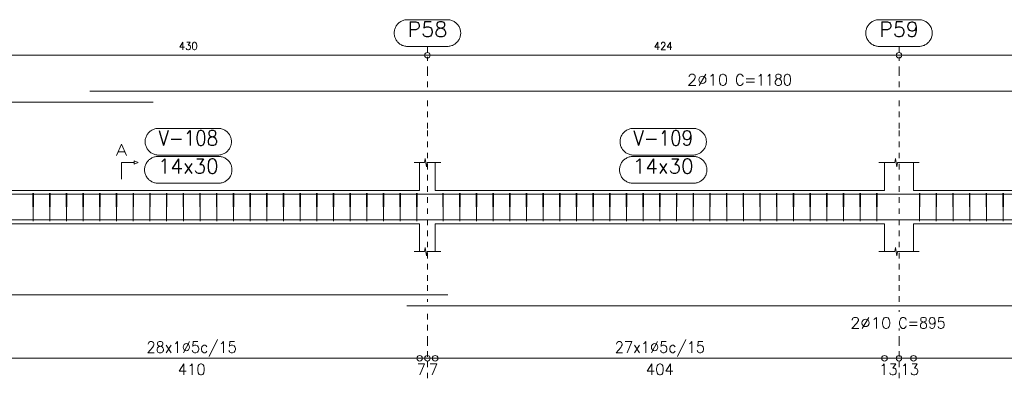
# Model space of a CAD drawing. Header units: millimetres. Extents: x -80 to 444, y 0 to 170.
# Tile 60 of 133: x 104 to 122, y 104 to 110. Entities that reach past the tile are written whole.
import ezdxf
from ezdxf.enums import TextEntityAlignment as Align

# ---------------------------------------------------------------- set-up
doc = ezdxf.new("R2010")
doc.units = ezdxf.units.MM
doc.linetypes.add('CYPE_PUNTO', pattern=[0.075, 0, -0.075])
for name, color, linetype, lineweight in [('ARM_DENTRO_VIGA', 4, 'Continuous', 15), ('ARM_ESTRIBOS', 3, 'Continuous', 0), ('ARM_TEXTOS', 3, 'Continuous', 0), ('COT_COTAS', 3, 'Continuous', 0), ('COT_EST', 3, 'Continuous', 0), ('COT_LIN_APOIOS', 2, 'CYPE_PUNTO', 0), ('COT_LIN_AUX_COTA', 2, 'CYPE_PUNTO', 0), ('MARCAS_PLANTA', 3, 'Continuous', 0), ('REF_NOME', 3, 'Continuous', 0), ('REF_REFERENCIA', 3, 'Continuous', 0), ('SEC_CONTORNOS', 2, 'Continuous', 9), ('TEXTO_REF_NOME', 3, 'Continuous', 0), ('TEXTO_REF_REFERENCIA', 3, 'Continuous', 0), ('TXT_COMP', 3, 'Continuous', 0), ('TXT_EST', 3, 'Continuous', 0)]:
    doc.layers.add(name, color=color, linetype=linetype, lineweight=lineweight)
doc.styles.add('CYPETXT', font='romans', dxfattribs={"height": 0.2})

msp = doc.modelspace()

# ---------------------------------------------------------------- linework, layer by layer
at = {"layer": 'ARM_DENTRO_VIGA'}
for points in [[(105.228, 108.915), (128.588, 108.915), (128.588, 108.675)], [(94.008, 108.475), (94.008, 108.715), (106.368, 108.715)], [(94.008, 106.8209), (94.008, 107.0609), (106.368, 107.0609)], [(105.228, 107.0609), (128.588, 107.0609), (128.588, 106.8209)], [(94.008, 106.8409), (94.008, 106.6009), (111.668, 106.6009)], [(110.928, 106.6009), (128.588, 106.6009), (128.588, 106.8409)], [(94.008, 105.4934), (94.008, 105.2534), (111.668, 105.2534)], [(110.928, 105.0534), (128.588, 105.0534), (128.588, 105.2934)]]:
    msp.add_lwpolyline(points, dxfattribs=at)
at = {"layer": 'ARM_ESTRIBOS'}
for points in [[(104.214, 107.0319), (104.214, 107.0809), (104.209, 106.5809), (104.204, 107.0809), (104.204, 107.0509), (104.204, 107.0019)], [(104.514, 107.0319), (104.514, 107.0809), (104.509, 106.5809), (104.504, 107.0809), (104.504, 107.0509), (104.504, 107.0019)], [(104.814, 107.0319), (104.814, 107.0809), (104.809, 106.5809), (104.804, 107.0809), (104.804, 107.0509), (104.804, 107.0019)], [(105.114, 107.0319), (105.114, 107.0809), (105.109, 106.5809), (105.104, 107.0809), (105.104, 107.0509), (105.104, 107.0019)], [(105.414, 107.0319), (105.414, 107.0809), (105.409, 106.5809), (105.404, 107.0809), (105.404, 107.0509), (105.404, 107.0019)], [(105.714, 107.0319), (105.714, 107.0809), (105.709, 106.5809), (105.704, 107.0809), (105.704, 107.0509), (105.704, 107.0019)], [(106.014, 107.0319), (106.014, 107.0809), (106.009, 106.5809), (106.004, 107.0809), (106.004, 107.0509), (106.004, 107.0019)], [(106.314, 107.0319), (106.314, 107.0809), (106.309, 106.5809), (106.304, 107.0809), (106.304, 107.0509), (106.304, 107.0019)], [(106.614, 107.0319), (106.614, 107.0809), (106.609, 106.5809), (106.604, 107.0809), (106.604, 107.0509), (106.604, 107.0019)], [(106.914, 107.0319), (106.914, 107.0809), (106.909, 106.5809), (106.904, 107.0809), (106.904, 107.0509), (106.904, 107.0019)], [(107.214, 107.0319), (107.214, 107.0809), (107.209, 106.5809), (107.204, 107.0809), (107.204, 107.0509), (107.204, 107.0019)], [(107.514, 107.0319), (107.514, 107.0809), (107.509, 106.5809), (107.504, 107.0809), (107.504, 107.0509), (107.504, 107.0019)], [(107.814, 107.0319), (107.814, 107.0809), (107.809, 106.5809), (107.804, 107.0809), (107.804, 107.0509), (107.804, 107.0019)], [(108.114, 107.0319), (108.114, 107.0809), (108.109, 106.5809), (108.104, 107.0809), (108.104, 107.0509), (108.104, 107.0019)], [(108.414, 107.0319), (108.414, 107.0809), (108.409, 106.5809), (108.404, 107.0809), (108.404, 107.0509), (108.404, 107.0019)], [(108.714, 107.0319), (108.714, 107.0809), (108.709, 106.5809), (108.704, 107.0809), (108.704, 107.0509), (108.704, 107.0019)], [(109.014, 107.0319), (109.014, 107.0809), (109.009, 106.5809), (109.004, 107.0809), (109.004, 107.0509), (109.004, 107.0019)], [(109.314, 107.0319), (109.314, 107.0809), (109.309, 106.5809), (109.304, 107.0809), (109.304, 107.0509), (109.304, 107.0019)], [(109.614, 107.0319), (109.614, 107.0809), (109.609, 106.5809), (109.604, 107.0809), (109.604, 107.0509), (109.604, 107.0019)], [(109.914, 107.0319), (109.914, 107.0809), (109.909, 106.5809), (109.904, 107.0809), (109.904, 107.0509), (109.904, 107.0019)], [(110.214, 107.0319), (110.214, 107.0809), (110.209, 106.5809), (110.204, 107.0809), (110.204, 107.0509), (110.204, 107.0019)], [(110.514, 107.0319), (110.514, 107.0809), (110.509, 106.5809), (110.504, 107.0809), (110.504, 107.0509), (110.504, 107.0019)], [(110.814, 107.0319), (110.814, 107.0809), (110.809, 106.5809), (110.804, 107.0809), (110.804, 107.0509), (110.804, 107.0019)], [(111.114, 107.0319), (111.114, 107.0809), (111.109, 106.5809), (111.104, 107.0809), (111.104, 107.0509), (111.104, 107.0019)], [(111.584, 107.0319), (111.584, 107.0809), (111.579, 106.5809), (111.574, 107.0809), (111.574, 107.0509), (111.574, 107.0019)], [(111.884, 107.0319), (111.884, 107.0809), (111.879, 106.5809), (111.874, 107.0809), (111.874, 107.0509), (111.874, 107.0019)], [(112.184, 107.0319), (112.184, 107.0809), (112.179, 106.5809), (112.174, 107.0809), (112.174, 107.0509), (112.174, 107.0019)], [(112.484, 107.0319), (112.484, 107.0809), (112.479, 106.5809), (112.474, 107.0809), (112.474, 107.0509), (112.474, 107.0019)], [(112.784, 107.0319), (112.784, 107.0809), (112.779, 106.5809), (112.774, 107.0809), (112.774, 107.0509), (112.774, 107.0019)], [(113.084, 107.0319), (113.084, 107.0809), (113.079, 106.5809), (113.074, 107.0809), (113.074, 107.0509), (113.074, 107.0019)], [(113.384, 107.0319), (113.384, 107.0809), (113.379, 106.5809), (113.374, 107.0809), (113.374, 107.0509), (113.374, 107.0019)], [(113.684, 107.0319), (113.684, 107.0809), (113.679, 106.5809), (113.674, 107.0809), (113.674, 107.0509), (113.674, 107.0019)], [(113.984, 107.0319), (113.984, 107.0809), (113.979, 106.5809), (113.974, 107.0809), (113.974, 107.0509), (113.974, 107.0019)], [(114.284, 107.0319), (114.284, 107.0809), (114.279, 106.5809), (114.274, 107.0809), (114.274, 107.0509), (114.274, 107.0019)], [(114.584, 107.0319), (114.584, 107.0809), (114.579, 106.5809), (114.574, 107.0809), (114.574, 107.0509), (114.574, 107.0019)], [(114.884, 107.0319), (114.884, 107.0809), (114.879, 106.5809), (114.874, 107.0809), (114.874, 107.0509), (114.874, 107.0019)], [(115.184, 107.0319), (115.184, 107.0809), (115.179, 106.5809), (115.174, 107.0809), (115.174, 107.0509), (115.174, 107.0019)], [(115.484, 107.0319), (115.484, 107.0809), (115.479, 106.5809), (115.474, 107.0809), (115.474, 107.0509), (115.474, 107.0019)], [(115.784, 107.0319), (115.784, 107.0809), (115.779, 106.5809), (115.774, 107.0809), (115.774, 107.0509), (115.774, 107.0019)], [(116.084, 107.0319), (116.084, 107.0809), (116.079, 106.5809), (116.074, 107.0809), (116.074, 107.0509), (116.074, 107.0019)], [(116.384, 107.0319), (116.384, 107.0809), (116.379, 106.5809), (116.374, 107.0809), (116.374, 107.0509), (116.374, 107.0019)], [(116.684, 107.0319), (116.684, 107.0809), (116.679, 106.5809), (116.674, 107.0809), (116.674, 107.0509), (116.674, 107.0019)], [(116.984, 107.0319), (116.984, 107.0809), (116.979, 106.5809), (116.974, 107.0809), (116.974, 107.0509), (116.974, 107.0019)], [(117.284, 107.0319), (117.284, 107.0809), (117.279, 106.5809), (117.274, 107.0809), (117.274, 107.0509), (117.274, 107.0019)], [(117.584, 107.0319), (117.584, 107.0809), (117.579, 106.5809), (117.574, 107.0809), (117.574, 107.0509), (117.574, 107.0019)], [(117.884, 107.0319), (117.884, 107.0809), (117.879, 106.5809), (117.874, 107.0809), (117.874, 107.0509), (117.874, 107.0019)], [(118.184, 107.0319), (118.184, 107.0809), (118.179, 106.5809), (118.174, 107.0809), (118.174, 107.0509), (118.174, 107.0019)], [(118.484, 107.0319), (118.484, 107.0809), (118.479, 106.5809), (118.474, 107.0809), (118.474, 107.0509), (118.474, 107.0019)], [(118.784, 107.0319), (118.784, 107.0809), (118.779, 106.5809), (118.774, 107.0809), (118.774, 107.0509), (118.774, 107.0019)], [(119.084, 107.0319), (119.084, 107.0809), (119.079, 106.5809), (119.074, 107.0809), (119.074, 107.0509), (119.074, 107.0019)], [(119.384, 107.0319), (119.384, 107.0809), (119.379, 106.5809), (119.374, 107.0809), (119.374, 107.0509), (119.374, 107.0019)], [(120.154, 107.0319), (120.154, 107.0809), (120.149, 106.5809), (120.144, 107.0809), (120.144, 107.0509), (120.144, 107.0019)], [(120.454, 107.0319), (120.454, 107.0809), (120.449, 106.5809), (120.444, 107.0809), (120.444, 107.0509), (120.444, 107.0019)], [(120.754, 107.0319), (120.754, 107.0809), (120.749, 106.5809), (120.744, 107.0809), (120.744, 107.0509), (120.744, 107.0019)], [(121.054, 107.0319), (121.054, 107.0809), (121.049, 106.5809), (121.044, 107.0809), (121.044, 107.0509), (121.044, 107.0019)], [(121.354, 107.0319), (121.354, 107.0809), (121.349, 106.5809), (121.344, 107.0809), (121.344, 107.0509), (121.344, 107.0019)], [(121.654, 107.0319), (121.654, 107.0809), (121.649, 106.5809), (121.644, 107.0809), (121.644, 107.0509), (121.644, 107.0019)]]:
    msp.add_lwpolyline(points, dxfattribs=at)
at = {"layer": 'COT_COTAS'}
msp.add_lwpolyline([(93.808, 109.56), (102.698, 109.56), (111.298, 109.56), (119.778, 109.56), (128.788, 109.56)], dxfattribs=at)
for centre in [(111.298, 109.56), (119.778, 109.56)]:
    msp.add_circle(centre, 0.05, dxfattribs=at)
at = {"layer": 'COT_EST'}
msp.add_lwpolyline([(93.808, 104.1134), (94.238, 104.1134), (102.438, 104.1134), (102.698, 104.1134), (102.958, 104.1134), (111.158, 104.1134), (111.298, 104.1134), (111.438, 104.1134), (119.518, 104.1134), (119.778, 104.1134), (120.038, 104.1134), (128.358, 104.1134), (128.788, 104.1134)], dxfattribs=at)
for centre in [(111.158, 104.1134), (111.298, 104.1134), (111.438, 104.1134), (119.518, 104.1134), (119.778, 104.1134), (120.038, 104.1134)]:
    msp.add_circle(centre, 0.05, dxfattribs=at)
at = {"layer": 'COT_LIN_APOIOS'}
for p, q in [((111.298, 105.1284), (111.298, 105.1784)), ((119.778, 104.9484), (119.778, 104.9784)), ((111.298, 103.7534), (111.298, 104.0884)), ((119.778, 103.7534), (119.778, 104.0884))]:
    msp.add_line(p, q, dxfattribs=at)
for points in [[(111.298, 108.99), (111.298, 109.26), (111.298, 109.535)], [(119.778, 108.99), (119.778, 109.26), (119.778, 109.535)], [(111.298, 105.3284), (111.298, 105.5084), (111.298, 108.2469), (111.298, 108.84)], [(119.778, 105.1284), (119.778, 105.5084), (119.778, 108.2469), (119.778, 108.84)], [(111.298, 104.1384), (111.298, 104.4134), (111.298, 104.9784)], [(119.778, 104.1384), (119.778, 104.4134), (119.778, 104.6484)]]:
    msp.add_lwpolyline(points, dxfattribs=at)
at = {"layer": 'COT_LIN_AUX_COTA'}
for p, q in [((111.298, 109.61), (111.298, 109.72)), ((119.778, 109.61), (119.778, 109.72))]:
    msp.add_line(p, q, dxfattribs=at)
at = {"layer": 'MARCAS_PLANTA'}
msp.add_lwpolyline([(105.798, 107.3309), (105.798, 107.6309), (106.023, 107.6309), (106.023, 107.6609), (106.098, 107.6309), (106.023, 107.6009), (106.023, 107.6309)], dxfattribs=at)
at = {"layer": 'REF_NOME'}
for points in [[(107.534, 108.2469), (107.55, 108.2463), (107.566, 108.2447), (107.5818, 108.2421), (107.5974, 108.2383), (107.6127, 108.2336), (107.6277, 108.2278), (107.6422, 108.2211), (107.6563, 108.2134), (107.6698, 108.2047), (107.6827, 108.1952), (107.695, 108.1849), (107.7065, 108.1737), (107.7173, 108.1618), (107.7272, 108.1492), (107.7363, 108.136), (107.7445, 108.1222), (107.7517, 108.1079), (107.758, 108.0931), (107.7632, 108.078), (107.7675, 108.0625), (107.7707, 108.0468), (107.7728, 108.0309), (107.7739, 108.0149), (107.7739, 107.9989), (107.7728, 107.9829), (107.7707, 107.967), (107.7675, 107.9512), (107.7632, 107.9358), (107.758, 107.9206), (107.7517, 107.9059), (107.7445, 107.8915), (107.7363, 107.8777), (107.7272, 107.8645), (107.7173, 107.8519), (107.7065, 107.84), (107.695, 107.8289), (107.6827, 107.8185), (107.6698, 107.809), (107.6563, 107.8004), (107.6422, 107.7927), (107.6277, 107.7859), (107.6127, 107.7802), (107.5974, 107.7754), (107.5818, 107.7717), (107.566, 107.769), (107.55, 107.7674), (107.534, 107.7669), (106.462, 107.7669), (106.446, 107.7674), (106.43, 107.769), (106.4142, 107.7717), (106.3986, 107.7754), (106.3833, 107.7802), (106.3683, 107.7859), (106.3538, 107.7927), (106.3397, 107.8004), (106.3262, 107.809), (106.3133, 107.8185), (106.301, 107.8289), (106.2895, 107.84), (106.2787, 107.8519), (106.2688, 107.8645), (106.2597, 107.8777), (106.2515, 107.8915), (106.2443, 107.9059), (106.238, 107.9206), (106.2328, 107.9358), (106.2285, 107.9512), (106.2253, 107.967), (106.2232, 107.9829), (106.2221, 107.9989), (106.2221, 108.0149), (106.2232, 108.0309), (106.2253, 108.0468), (106.2285, 108.0625), (106.2328, 108.078), (106.238, 108.0931), (106.2443, 108.1079), (106.2515, 108.1222), (106.2597, 108.136), (106.2688, 108.1492), (106.2787, 108.1618), (106.2895, 108.1737), (106.301, 108.1849), (106.3133, 108.1952), (106.3262, 108.2047), (106.3397, 108.2134), (106.3538, 108.2211), (106.3683, 108.2278), (106.3833, 108.2336), (106.3986, 108.2383), (106.4142, 108.2421), (106.43, 108.2447), (106.446, 108.2463), (106.462, 108.2469), (107.534, 108.2469)], [(116.074, 108.2469), (116.09, 108.2463), (116.106, 108.2447), (116.1218, 108.2421), (116.1374, 108.2383), (116.1527, 108.2336), (116.1677, 108.2278), (116.1822, 108.2211), (116.1963, 108.2134), (116.2098, 108.2047), (116.2227, 108.1952), (116.235, 108.1849), (116.2465, 108.1737), (116.2573, 108.1618), (116.2672, 108.1492), (116.2763, 108.136), (116.2845, 108.1222), (116.2917, 108.1079), (116.298, 108.0931), (116.3032, 108.078), (116.3075, 108.0625), (116.3107, 108.0468), (116.3128, 108.0309), (116.3139, 108.0149), (116.3139, 107.9989), (116.3128, 107.9829), (116.3107, 107.967), (116.3075, 107.9512), (116.3032, 107.9358), (116.298, 107.9206), (116.2917, 107.9059), (116.2845, 107.8915), (116.2763, 107.8777), (116.2672, 107.8645), (116.2573, 107.8519), (116.2465, 107.84), (116.235, 107.8289), (116.2227, 107.8185), (116.2098, 107.809), (116.1963, 107.8004), (116.1822, 107.7927), (116.1677, 107.7859), (116.1527, 107.7802), (116.1374, 107.7754), (116.1218, 107.7717), (116.106, 107.769), (116.09, 107.7674), (116.074, 107.7669), (115.002, 107.7669), (114.986, 107.7674), (114.97, 107.769), (114.9542, 107.7717), (114.9386, 107.7754), (114.9233, 107.7802), (114.9083, 107.7859), (114.8938, 107.7927), (114.8797, 107.8004), (114.8662, 107.809), (114.8533, 107.8185), (114.841, 107.8289), (114.8295, 107.84), (114.8187, 107.8519), (114.8088, 107.8645), (114.7997, 107.8777), (114.7915, 107.8915), (114.7843, 107.9059), (114.778, 107.9206), (114.7728, 107.9358), (114.7685, 107.9512), (114.7653, 107.967), (114.7632, 107.9829), (114.7621, 107.9989), (114.7621, 108.0149), (114.7632, 108.0309), (114.7653, 108.0468), (114.7685, 108.0625), (114.7728, 108.078), (114.778, 108.0931), (114.7843, 108.1079), (114.7915, 108.1222), (114.7997, 108.136), (114.8088, 108.1492), (114.8187, 108.1618), (114.8295, 108.1737), (114.841, 108.1849), (114.8533, 108.1952), (114.8662, 108.2047), (114.8797, 108.2134), (114.8938, 108.2211), (114.9083, 108.2278), (114.9233, 108.2336), (114.9386, 108.2383), (114.9542, 108.2421), (114.97, 108.2447), (114.986, 108.2463), (115.002, 108.2469), (116.074, 108.2469)], [(107.544, 107.7409), (107.56, 107.7403), (107.576, 107.7387), (107.5918, 107.7361), (107.6074, 107.7323), (107.6227, 107.7276), (107.6377, 107.7218), (107.6522, 107.7151), (107.6663, 107.7074), (107.6798, 107.6987), (107.6927, 107.6892), (107.705, 107.6789), (107.7165, 107.6677), (107.7273, 107.6558), (107.7372, 107.6432), (107.7463, 107.63), (107.7545, 107.6162), (107.7617, 107.6019), (107.768, 107.5871), (107.7732, 107.572), (107.7775, 107.5565), (107.7807, 107.5408), (107.7828, 107.5249), (107.7839, 107.5089), (107.7839, 107.4929), (107.7828, 107.4769), (107.7807, 107.461), (107.7775, 107.4452), (107.7732, 107.4298), (107.768, 107.4146), (107.7617, 107.3999), (107.7545, 107.3855), (107.7463, 107.3717), (107.7372, 107.3585), (107.7273, 107.3459), (107.7165, 107.334), (107.705, 107.3229), (107.6927, 107.3125), (107.6798, 107.303), (107.6663, 107.2944), (107.6522, 107.2867), (107.6377, 107.2799), (107.6227, 107.2742), (107.6074, 107.2694), (107.5918, 107.2657), (107.576, 107.263), (107.56, 107.2614), (107.544, 107.2609), (106.452, 107.2609), (106.436, 107.2614), (106.42, 107.263), (106.4042, 107.2657), (106.3886, 107.2694), (106.3733, 107.2742), (106.3583, 107.2799), (106.3438, 107.2867), (106.3297, 107.2944), (106.3162, 107.303), (106.3033, 107.3125), (106.291, 107.3229), (106.2795, 107.334), (106.2687, 107.3459), (106.2588, 107.3585), (106.2497, 107.3717), (106.2415, 107.3855), (106.2343, 107.3999), (106.228, 107.4146), (106.2228, 107.4298), (106.2185, 107.4452), (106.2153, 107.461), (106.2132, 107.4769), (106.2121, 107.4929), (106.2121, 107.5089), (106.2132, 107.5249), (106.2153, 107.5408), (106.2185, 107.5565), (106.2228, 107.572), (106.228, 107.5871), (106.2343, 107.6019), (106.2415, 107.6162), (106.2497, 107.63), (106.2588, 107.6432), (106.2687, 107.6558), (106.2795, 107.6677), (106.291, 107.6789), (106.3033, 107.6892), (106.3162, 107.6987), (106.3297, 107.7074), (106.3438, 107.7151), (106.3583, 107.7218), (106.3733, 107.7276), (106.3886, 107.7323), (106.4042, 107.7361), (106.42, 107.7387), (106.436, 107.7403), (106.452, 107.7409), (107.544, 107.7409)], [(116.084, 107.7409), (116.1, 107.7403), (116.116, 107.7387), (116.1318, 107.7361), (116.1474, 107.7323), (116.1627, 107.7276), (116.1777, 107.7218), (116.1922, 107.7151), (116.2063, 107.7074), (116.2198, 107.6987), (116.2327, 107.6892), (116.245, 107.6789), (116.2565, 107.6677), (116.2673, 107.6558), (116.2772, 107.6432), (116.2863, 107.63), (116.2945, 107.6162), (116.3017, 107.6019), (116.308, 107.5871), (116.3132, 107.572), (116.3175, 107.5565), (116.3207, 107.5408), (116.3228, 107.5249), (116.3239, 107.5089), (116.3239, 107.4929), (116.3228, 107.4769), (116.3207, 107.461), (116.3175, 107.4452), (116.3132, 107.4298), (116.308, 107.4146), (116.3017, 107.3999), (116.2945, 107.3855), (116.2863, 107.3717), (116.2772, 107.3585), (116.2673, 107.3459), (116.2565, 107.334), (116.245, 107.3229), (116.2327, 107.3125), (116.2198, 107.303), (116.2063, 107.2944), (116.1922, 107.2867), (116.1777, 107.2799), (116.1627, 107.2742), (116.1474, 107.2694), (116.1318, 107.2657), (116.116, 107.263), (116.1, 107.2614), (116.084, 107.2609), (114.992, 107.2609), (114.976, 107.2614), (114.96, 107.263), (114.9442, 107.2657), (114.9286, 107.2694), (114.9133, 107.2742), (114.8983, 107.2799), (114.8838, 107.2867), (114.8697, 107.2944), (114.8562, 107.303), (114.8433, 107.3125), (114.831, 107.3229), (114.8195, 107.334), (114.8087, 107.3459), (114.7988, 107.3585), (114.7897, 107.3717), (114.7815, 107.3855), (114.7743, 107.3999), (114.768, 107.4146), (114.7628, 107.4298), (114.7585, 107.4452), (114.7553, 107.461), (114.7532, 107.4769), (114.7521, 107.4929), (114.7521, 107.5089), (114.7532, 107.5249), (114.7553, 107.5408), (114.7585, 107.5565), (114.7628, 107.572), (114.768, 107.5871), (114.7743, 107.6019), (114.7815, 107.6162), (114.7897, 107.63), (114.7988, 107.6432), (114.8087, 107.6558), (114.8195, 107.6677), (114.831, 107.6789), (114.8433, 107.6892), (114.8562, 107.6987), (114.8697, 107.7074), (114.8838, 107.7151), (114.8983, 107.7218), (114.9133, 107.7276), (114.9286, 107.7323), (114.9442, 107.7361), (114.96, 107.7387), (114.976, 107.7403), (114.992, 107.7409), (116.084, 107.7409)]]:
    msp.add_lwpolyline(points, close=True, dxfattribs=at)
at = {"layer": 'REF_REFERENCIA'}
for points in [[(111.656, 110.2), (111.672, 110.1995), (111.688, 110.1979), (111.7038, 110.1952), (111.7194, 110.1915), (111.7347, 110.1867), (111.7497, 110.181), (111.7642, 110.1742), (111.7783, 110.1665), (111.7918, 110.1579), (111.8047, 110.1484), (111.817, 110.138), (111.8285, 110.1268), (111.8393, 110.115), (111.8492, 110.1024), (111.8583, 110.0891), (111.8665, 110.0753), (111.8737, 110.061), (111.88, 110.0463), (111.8852, 110.0311), (111.8895, 110.0156), (111.8927, 109.9999), (111.8948, 109.984), (111.8959, 109.968), (111.8959, 109.952), (111.8948, 109.936), (111.8927, 109.9201), (111.8895, 109.9044), (111.8852, 109.8889), (111.88, 109.8737), (111.8737, 109.859), (111.8665, 109.8447), (111.8583, 109.8309), (111.8492, 109.8176), (111.8393, 109.805), (111.8285, 109.7932), (111.817, 109.782), (111.8047, 109.7716), (111.7918, 109.7621), (111.7783, 109.7535), (111.7642, 109.7458), (111.7497, 109.739), (111.7347, 109.7333), (111.7194, 109.7285), (111.7038, 109.7248), (111.688, 109.7221), (111.672, 109.7205), (111.656, 109.72), (110.94, 109.72), (110.924, 109.7205), (110.908, 109.7221), (110.8922, 109.7248), (110.8766, 109.7285), (110.8613, 109.7333), (110.8463, 109.739), (110.8318, 109.7458), (110.8177, 109.7535), (110.8042, 109.7621), (110.7913, 109.7716), (110.779, 109.782), (110.7675, 109.7932), (110.7567, 109.805), (110.7468, 109.8176), (110.7377, 109.8309), (110.7295, 109.8447), (110.7223, 109.859), (110.716, 109.8737), (110.7108, 109.8889), (110.7065, 109.9044), (110.7033, 109.9201), (110.7012, 109.936), (110.7001, 109.952), (110.7001, 109.968), (110.7012, 109.984), (110.7033, 109.9999), (110.7065, 110.0156), (110.7108, 110.0311), (110.716, 110.0463), (110.7223, 110.061), (110.7295, 110.0753), (110.7377, 110.0891), (110.7468, 110.1024), (110.7567, 110.115), (110.7675, 110.1268), (110.779, 110.138), (110.7913, 110.1484), (110.8042, 110.1579), (110.8177, 110.1665), (110.8318, 110.1742), (110.8463, 110.181), (110.8613, 110.1867), (110.8766, 110.1915), (110.8922, 110.1952), (110.908, 110.1979), (110.924, 110.1995), (110.94, 110.2), (111.656, 110.2)], [(120.136, 110.2), (120.152, 110.1995), (120.168, 110.1979), (120.1838, 110.1952), (120.1994, 110.1915), (120.2147, 110.1867), (120.2297, 110.181), (120.2442, 110.1742), (120.2583, 110.1665), (120.2718, 110.1579), (120.2847, 110.1484), (120.297, 110.138), (120.3085, 110.1268), (120.3193, 110.115), (120.3292, 110.1024), (120.3383, 110.0891), (120.3465, 110.0753), (120.3537, 110.061), (120.36, 110.0463), (120.3652, 110.0311), (120.3695, 110.0156), (120.3727, 109.9999), (120.3748, 109.984), (120.3759, 109.968), (120.3759, 109.952), (120.3748, 109.936), (120.3727, 109.9201), (120.3695, 109.9044), (120.3652, 109.8889), (120.36, 109.8737), (120.3537, 109.859), (120.3465, 109.8447), (120.3383, 109.8309), (120.3292, 109.8176), (120.3193, 109.805), (120.3085, 109.7932), (120.297, 109.782), (120.2847, 109.7716), (120.2718, 109.7621), (120.2583, 109.7535), (120.2442, 109.7458), (120.2297, 109.739), (120.2147, 109.7333), (120.1994, 109.7285), (120.1838, 109.7248), (120.168, 109.7221), (120.152, 109.7205), (120.136, 109.72), (119.42, 109.72), (119.404, 109.7205), (119.388, 109.7221), (119.3722, 109.7248), (119.3566, 109.7285), (119.3413, 109.7333), (119.3263, 109.739), (119.3118, 109.7458), (119.2977, 109.7535), (119.2842, 109.7621), (119.2713, 109.7716), (119.259, 109.782), (119.2475, 109.7932), (119.2367, 109.805), (119.2268, 109.8176), (119.2177, 109.8309), (119.2095, 109.8447), (119.2023, 109.859), (119.196, 109.8737), (119.1908, 109.8889), (119.1865, 109.9044), (119.1833, 109.9201), (119.1812, 109.936), (119.1801, 109.952), (119.1801, 109.968), (119.1812, 109.984), (119.1833, 109.9999), (119.1865, 110.0156), (119.1908, 110.0311), (119.196, 110.0463), (119.2023, 110.061), (119.2095, 110.0753), (119.2177, 110.0891), (119.2268, 110.1024), (119.2367, 110.115), (119.2475, 110.1268), (119.259, 110.138), (119.2713, 110.1484), (119.2842, 110.1579), (119.2977, 110.1665), (119.3118, 110.1742), (119.3263, 110.181), (119.3413, 110.1867), (119.3566, 110.1915), (119.3722, 110.1952), (119.388, 110.1979), (119.404, 110.1995), (119.42, 110.2), (120.136, 110.2)]]:
    msp.add_lwpolyline(points, close=True, dxfattribs=at)
at = {"layer": 'SEC_CONTORNOS'}
for p, q in [((111.158, 107.1309), (111.158, 107.6309)), ((111.438, 107.1309), (111.438, 107.6309)), ((119.518, 107.1309), (119.518, 107.6309)), ((120.038, 107.1309), (120.038, 107.6309)), ((102.958, 107.1309), (111.158, 107.1309)), ((111.438, 107.1309), (119.518, 107.1309)), ((120.038, 107.1309), (128.358, 107.1309)), ((102.958, 106.5309), (111.158, 106.5309)), ((111.158, 106.0309), (111.158, 106.5309)), ((111.438, 106.5309), (119.518, 106.5309)), ((111.438, 106.0309), (111.438, 106.5309)), ((119.518, 106.0309), (119.518, 106.5309)), ((120.038, 106.5309), (128.358, 106.5309)), ((120.038, 106.0309), (120.038, 106.5309))]:
    msp.add_line(p, q, dxfattribs=at)
for points in [[(111.058, 107.6309), (111.245, 107.6309), (111.2575, 107.7059), (111.2825, 107.5559), (111.295, 107.6309), (111.538, 107.6309)], [(119.418, 107.6309), (119.701, 107.6309), (119.7135, 107.7059), (119.7385, 107.5559), (119.751, 107.6309), (120.138, 107.6309)], [(111.058, 106.0309), (111.245, 106.0309), (111.2575, 106.1059), (111.2825, 105.9559), (111.295, 106.0309), (111.538, 106.0309)], [(119.418, 106.0309), (119.701, 106.0309), (119.7135, 106.1059), (119.7385, 105.9559), (119.751, 106.0309), (120.138, 106.0309)]]:
    msp.add_lwpolyline(points, dxfattribs=at)

# ---------------------------------------------------------------- texts
at = {"layer": 'ARM_TEXTOS', "style": 'CYPETXT', "width": 1.019605}
for p, p2 in [((115.966, 109.02), (116.704, 109.02)), ((118.9, 104.6484), (119.638, 104.6484))]:
    msp.add_text('2%%c10', height=0.2, dxfattribs=at).set_placement(p, p2, align=Align.FIT)
at = {"layer": 'COT_COTAS', "style": 'CYPETXT'}
for s, width, p, p2 in [('430', 0.928421, (106.83, 109.66), (107.166, 109.66)), ('424', 0.912414, (115.37, 109.66), (115.706, 109.66))]:
    msp.add_text(s, height=0.13333, dxfattribs=dict(at, width=width)).set_placement(p, p2, align=Align.FIT)
at = {"layer": 'COT_EST', "style": 'CYPETXT'}
for s, width, p, p2 in [('410', 0.928421, (106.806, 103.8134), (107.31, 103.8134)), ('7', 1.037647, (111.105, 103.8134), (111.273, 103.8134)), ('7', 1.037647, (111.323, 103.8134), (111.491, 103.8134)), ('404', 0.912414, (115.226, 103.8134), (115.73, 103.8134)), ('13', 0.953514, (119.417, 103.8134), (119.753, 103.8134)), ('13', 0.953514, (119.803, 103.8134), (120.139, 103.8134))]:
    msp.add_text(s, height=0.2, dxfattribs=dict(at, width=width)).set_placement(p, p2, align=Align.FIT)
at = {"layer": 'MARCAS_PLANTA', "style": 'CYPETXT', "width": 1.241471}
msp.add_text('A', height=0.2, dxfattribs=at).set_placement((105.6975, 107.7609), (105.8985, 107.7609), align=Align.FIT)
at = {"layer": 'TEXTO_REF_NOME', "style": 'CYPETXT'}
for s, width, p, p2 in [('V-108', 0.835842, (106.462, 107.9402), (107.534, 107.9402)), ('V-109', 0.8442, (115.002, 107.9402), (116.074, 107.9402)), ('14x30', 0.91484, (106.452, 107.4342), (107.544, 107.4342)), ('14x30', 0.91484, (114.992, 107.4342), (116.084, 107.4342))]:
    msp.add_text(s, height=0.26667, dxfattribs=dict(at, width=width)).set_placement(p, p2, align=Align.FIT)
at = {"layer": 'TEXTO_REF_REFERENCIA', "style": 'CYPETXT'}
for s, width, p, p2 in [('P58', 0.972155, (110.94, 109.8933), (111.656, 109.8933)), ('P59', 0.989211, (119.42, 109.8933), (120.136, 109.8933))]:
    msp.add_text(s, height=0.26667, dxfattribs=dict(at, width=width)).set_placement(p, p2, align=Align.FIT)
at = {"layer": 'TXT_COMP', "style": 'CYPETXT'}
for s, width, p, p2 in [(' C=1180', 0.829862, (116.704, 109.02), (117.85, 109.02)), (' C=895', 0.82152, (119.638, 104.6484), (120.616, 104.6484))]:
    msp.add_text(s, height=0.2, dxfattribs=dict(at, width=width)).set_placement(p, p2, align=Align.FIT)
at = {"layer": 'TXT_EST', "style": 'CYPETXT', "width": 0.882979}
for s, p, p2 in [('28x1%%c5c/15', (106.2465, 104.2134), (107.8695, 104.2134)), ('27x1%%c5c/15', (114.6665, 104.2134), (116.2895, 104.2134))]:
    msp.add_text(s, height=0.2, dxfattribs=at).set_placement(p, p2, align=Align.FIT)

doc.saveas('drawing.dxf')
